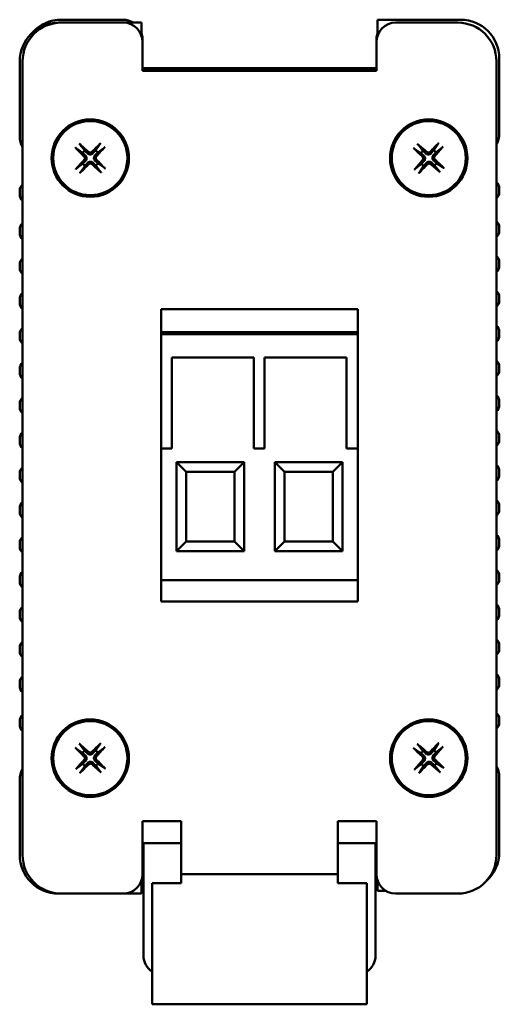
# Model space of a CAD drawing. Header units: millimetres. Extents: x 171 to 406, y 138 to 319.
# Tile 2 of 3: x 275 to 299, y 268 to 319. Entities that reach past the tile are written whole.
import ezdxf

# ---------------------------------------------------------------- set-up
doc = ezdxf.new("R2010")
doc.units = ezdxf.units.MM
doc.layers.add('Viditelná (ISO)', color=7, linetype='Continuous', lineweight=50)

msp = doc.modelspace()

# ---------------------------------------------------------------- linework, layer by layer
at = {"layer": 'Viditelná (ISO)'}
for p, q in [((276.695, 318.743), (276.545, 318.743)), ((276.695, 318.893), (279.895, 318.893)), ((276.695, 318.743), (279.895, 318.743)), ((280.845, 318.743), (279.895, 318.743)), ((280.845, 318.056), (280.845, 318.743)), ((297.345, 318.893), (293.045, 318.893)), ((293.045, 318.893), (293.045, 318.056)), ((293.995, 318.743), (297.195, 318.743)), ((280.895, 317.743), (280.895, 317.893)), ((280.895, 316.243), (280.895, 317.743)), ((292.995, 317.893), (292.995, 317.743)), ((292.995, 317.743), (292.995, 316.243)), ((274.545, 316.743), (274.545, 312.843)), ((274.695, 275.743), (274.695, 316.743)), ((292.995, 316.393), (280.895, 316.393)), ((299.195, 316.743), (299.195, 275.743)), ((299.345, 312.993), (299.345, 316.893)), ((292.995, 316.293), (280.895, 316.293)), ((292.995, 316.243), (280.895, 316.243)), ((277.91, 312.128), (277.679, 312.436)), ((278.684, 312.455), (278.465, 312.138)), ((295.398, 312.119), (295.158, 312.421)), ((296.163, 312.469), (295.953, 312.146)), ((277.483, 312.233), (277.8, 312.014)), ((278.579, 312.028), (278.888, 312.259)), ((294.969, 312.212), (295.292, 312.002)), ((296.07, 312.039), (296.372, 312.279)), ((277.81, 311.458), (277.501, 311.227)), ((277.705, 311.031), (277.924, 311.348)), ((278.48, 311.359), (278.711, 311.05)), ((278.906, 311.253), (278.589, 311.473)), ((295.319, 311.447), (295.017, 311.207)), ((295.226, 311.017), (295.436, 311.341)), ((295.991, 311.367), (296.231, 311.066)), ((296.421, 311.275), (296.097, 311.485)), ((274.545, 310.061), (274.545, 309.861)), ((299.345, 309.975), (299.345, 310.175)), ((274.545, 308.061), (274.545, 307.861)), ((299.345, 307.975), (299.345, 308.175)), ((274.545, 306.261), (274.545, 306.061)), ((299.345, 306.175), (299.345, 306.375)), ((274.545, 304.461), (274.545, 304.261)), ((299.345, 304.375), (299.345, 304.575)), ((281.865, 303.943), (281.865, 302.743)), ((292.025, 303.943), (281.865, 303.943)), ((292.025, 302.743), (292.025, 303.943)), ((274.545, 302.661), (274.545, 302.461)), ((281.865, 302.743), (292.025, 302.743)), ((281.865, 302.643), (281.865, 302.743)), ((292.025, 302.743), (292.025, 302.643)), ((299.345, 302.575), (299.345, 302.775)), ((292.025, 302.643), (281.865, 302.643)), ((281.865, 296.743), (281.865, 302.643)), ((292.025, 302.643), (292.025, 296.743)), ((282.409, 301.443), (282.409, 296.743)), ((286.659, 301.443), (282.409, 301.443)), ((286.659, 296.743), (286.659, 301.443)), ((287.201, 301.443), (287.201, 296.743)), ((291.451, 301.443), (287.201, 301.443)), ((291.451, 296.743), (291.451, 301.443)), ((274.545, 300.861), (274.545, 300.661)), ((299.345, 300.775), (299.345, 300.975)), ((299.345, 298.975), (299.345, 299.175)), ((274.545, 299.061), (274.545, 298.861)), ((274.545, 297.261), (274.545, 297.061)), ((299.345, 297.175), (299.345, 297.375)), ((282.409, 296.743), (281.865, 296.743)), ((281.865, 296.743), (281.865, 289.943)), ((287.201, 296.743), (286.659, 296.743)), ((292.025, 296.743), (291.451, 296.743)), ((292.025, 296.743), (292.025, 289.943)), ((286.155, 296.043), (282.655, 296.043)), ((282.655, 296.043), (282.655, 291.443)), ((283.155, 295.543), (282.655, 296.043)), ((286.155, 296.043), (285.655, 295.543)), ((286.155, 291.443), (286.155, 296.043)), ((291.235, 296.043), (287.735, 296.043)), ((287.735, 296.043), (287.735, 291.443)), ((288.235, 295.543), (287.735, 296.043)), ((291.235, 296.043), (290.735, 295.543)), ((291.235, 291.443), (291.235, 296.043)), ((283.155, 291.943), (283.155, 295.543)), ((283.155, 295.543), (285.655, 295.543)), ((285.655, 295.543), (285.655, 291.943)), ((288.235, 291.943), (288.235, 295.543)), ((288.235, 295.543), (290.735, 295.543)), ((290.735, 295.543), (290.735, 291.943)), ((299.345, 295.375), (299.345, 295.575)), ((274.545, 295.461), (274.545, 295.261)), ((274.545, 293.661), (274.545, 293.461)), ((299.345, 293.575), (299.345, 293.775)), ((299.345, 291.775), (299.345, 291.975)), ((274.545, 291.861), (274.545, 291.661)), ((282.655, 291.443), (283.155, 291.943)), ((285.655, 291.943), (283.155, 291.943)), ((285.655, 291.943), (286.155, 291.443)), ((287.735, 291.443), (288.235, 291.943)), ((290.735, 291.943), (288.235, 291.943)), ((290.735, 291.943), (291.235, 291.443)), ((282.655, 291.443), (286.155, 291.443)), ((287.735, 291.443), (291.235, 291.443)), ((274.545, 290.061), (274.545, 289.861)), ((292.025, 289.943), (281.865, 289.943)), ((281.865, 289.943), (281.865, 288.843)), ((292.025, 288.843), (292.025, 289.943)), ((299.345, 289.975), (299.345, 290.175)), ((281.865, 288.843), (292.025, 288.843)), ((274.545, 288.261), (274.545, 288.061)), ((299.345, 288.175), (299.345, 288.375)), ((274.545, 286.461), (274.545, 286.261)), ((299.345, 286.375), (299.345, 286.575)), ((274.545, 284.661), (274.545, 284.461)), ((299.345, 284.575), (299.345, 284.775)), ((274.545, 282.661), (274.545, 282.461)), ((299.345, 282.575), (299.345, 282.775)), ((277.91, 281.128), (277.679, 281.436)), ((278.684, 281.455), (278.465, 281.138)), ((295.398, 281.119), (295.158, 281.421)), ((296.163, 281.469), (295.953, 281.146)), ((277.483, 281.233), (277.8, 281.014)), ((278.579, 281.028), (278.888, 281.259)), ((294.969, 281.212), (295.292, 281.002)), ((296.07, 281.039), (296.372, 281.279)), ((277.81, 280.458), (277.501, 280.227)), ((277.705, 280.031), (277.924, 280.348)), ((278.48, 280.359), (278.711, 280.05)), ((278.906, 280.253), (278.589, 280.473)), ((295.319, 280.447), (295.017, 280.207)), ((295.226, 280.017), (295.436, 280.341)), ((295.991, 280.367), (296.231, 280.066)), ((296.421, 280.275), (296.097, 280.485)), ((299.345, 275.893), (299.345, 279.793)), ((274.545, 279.643), (274.545, 275.743)), ((280.895, 277.493), (282.895, 277.493)), ((280.895, 274.743), (280.895, 277.493)), ((282.895, 277.493), (282.895, 276.743)), ((290.995, 276.743), (290.995, 277.493)), ((290.995, 277.493), (292.995, 277.493)), ((292.995, 277.493), (292.995, 274.743)), ((282.895, 274.743), (282.895, 276.743)), ((290.995, 276.743), (290.995, 274.743)), ((280.895, 276.343), (282.895, 276.343)), ((280.945, 276.343), (280.945, 275.467)), ((290.995, 276.343), (292.995, 276.343)), ((292.945, 275.467), (292.945, 276.343)), ((280.945, 275.467), (280.945, 270.543)), ((292.945, 270.543), (292.945, 275.467)), ((282.895, 274.743), (282.895, 274.293)), ((290.995, 274.743), (282.895, 274.743)), ((290.995, 274.293), (290.995, 274.743)), ((280.845, 273.743), (280.845, 274.431)), ((282.895, 274.293), (281.395, 274.293)), ((281.395, 274.243), (281.395, 274.293)), ((281.395, 270.027), (281.395, 274.243)), ((292.495, 274.293), (290.995, 274.293)), ((292.495, 274.243), (292.495, 274.293)), ((292.495, 270.027), (292.495, 274.243)), ((293.045, 274.431), (293.045, 273.893)), ((276.545, 273.743), (276.695, 273.743)), ((279.895, 273.743), (276.695, 273.743)), ((279.895, 273.743), (280.845, 273.743)), ((293.045, 273.893), (293.468, 273.893)), ((297.195, 273.743), (293.995, 273.743)), ((281.395, 270.027), (281.395, 268.027)), ((292.495, 268.027), (292.495, 270.027)), ((281.395, 268.027), (292.495, 268.027))]:
    msp.add_line(p, q, dxfattribs=at)
for centre, radius in [((278.195, 311.743), 2), ((278.195, 311.743), 1.916), ((295.695, 311.743), 2), ((295.695, 311.743), 1.916), ((278.195, 280.743), 2), ((278.195, 280.743), 1.916), ((295.695, 280.743), 2), ((295.695, 280.743), 1.916)]:
    msp.add_circle(centre, radius, dxfattribs=at)
for centre, radius, start, end in [((276.545, 316.743), 2, 90, 180), ((276.695, 316.743), 2, 90, 180), ((276.695, 316.893), 2, 90, 138.04), ((279.895, 317.893), 1, 58.2117, 90), ((279.895, 317.743), 1, 0, 90), ((293.995, 317.743), 1, 90, 180), ((297.195, 316.743), 2, 0, 90), ((297.345, 316.893), 2, 0, 90), ((279.895, 317.893), 1, 0, 18.1949), ((293.995, 317.893), 1, 161.8051, 180), ((275.545, 312.843), 1, 180, 211.7883), ((298.345, 312.993), 1, 328.2117, 0), ((278.195, 311.743), 0.479, 126.547, 145.5826), ((278.195, 311.743), 0.479, 36.547, 55.5826), ((295.695, 311.743), 0.479, 128.238, 147.2737), ((295.695, 311.743), 0.479, 38.238, 57.2737), ((278.195, 311.743), 0.479, 216.547, 235.5826), ((278.195, 311.743), 0.479, 306.547, 325.5826), ((295.695, 311.743), 0.479, 218.238, 237.2737), ((295.695, 311.743), 0.479, 308.238, 327.2737), ((274.945, 310.061), 0.4, 128.6822, 180), ((298.945, 310.175), 0.4, 0, 51.3178), ((274.945, 309.861), 0.4, 180, 231.3178), ((298.945, 309.975), 0.4, 308.6822, 0), ((274.945, 308.061), 0.4, 128.6822, 180), ((298.945, 308.175), 0.4, 0, 51.3178), ((274.945, 307.861), 0.4, 180, 231.3178), ((298.945, 307.975), 0.4, 308.6822, 0), ((274.945, 306.261), 0.4, 128.6822, 180), ((298.945, 306.375), 0.4, 0, 51.3178), ((274.945, 306.061), 0.4, 180, 231.3178), ((298.945, 306.175), 0.4, 308.6822, 0), ((274.945, 304.461), 0.4, 128.6822, 180), ((298.945, 304.575), 0.4, 0, 51.3178), ((274.945, 304.261), 0.4, 180, 231.3178), ((298.945, 304.375), 0.4, 308.6822, 0), ((274.945, 302.661), 0.4, 128.6822, 180), ((298.945, 302.775), 0.4, 0, 51.3178), ((274.945, 302.461), 0.4, 180, 231.3178), ((298.945, 302.575), 0.4, 308.6822, 0), ((274.945, 300.861), 0.4, 128.6822, 180), ((298.945, 300.975), 0.4, 0, 51.3178), ((274.945, 300.661), 0.4, 180, 231.3178), ((298.945, 300.775), 0.4, 308.6822, 0), ((274.945, 299.061), 0.4, 128.6822, 180), ((298.945, 299.175), 0.4, 0, 51.3178), ((274.945, 298.861), 0.4, 180, 231.3178), ((298.945, 298.975), 0.4, 308.6822, 0), ((274.945, 297.261), 0.4, 128.6822, 180), ((298.945, 297.375), 0.4, 0, 51.3178), ((274.945, 297.061), 0.4, 180, 231.3178), ((298.945, 297.175), 0.4, 308.6822, 0), ((274.945, 295.461), 0.4, 128.6822, 180), ((298.945, 295.575), 0.4, 0, 51.3178), ((274.945, 295.261), 0.4, 180, 231.3178), ((298.945, 295.375), 0.4, 308.6822, 0), ((298.945, 293.775), 0.4, 0, 51.3178), ((274.945, 293.661), 0.4, 128.6822, 180), ((298.945, 293.575), 0.4, 308.6822, 0), ((274.945, 293.461), 0.4, 180, 231.3178), ((274.945, 291.861), 0.4, 128.6822, 180), ((298.945, 291.975), 0.4, 0, 51.3178), ((274.945, 291.661), 0.4, 180, 231.3178), ((298.945, 291.775), 0.4, 308.6822, 0), ((298.945, 290.175), 0.4, 0, 51.3178), ((274.945, 290.061), 0.4, 128.6822, 180), ((298.945, 289.975), 0.4, 308.6822, 0), ((274.945, 289.861), 0.4, 180, 231.3178), ((274.945, 288.261), 0.4, 128.6822, 180), ((298.945, 288.375), 0.4, 0, 51.3178), ((274.945, 288.061), 0.4, 180, 231.3178), ((298.945, 288.175), 0.4, 308.6822, 0), ((298.945, 286.575), 0.4, 0, 51.3178), ((274.945, 286.461), 0.4, 128.6822, 180), ((274.945, 286.261), 0.4, 180, 231.3178), ((298.945, 286.375), 0.4, 308.6822, 0), ((274.945, 284.661), 0.4, 128.6822, 180), ((298.945, 284.775), 0.4, 0, 51.3178), ((274.945, 284.461), 0.4, 180, 231.3178), ((298.945, 284.575), 0.4, 308.6822, 0), ((274.945, 282.661), 0.4, 128.6822, 180), ((298.945, 282.775), 0.4, 0, 51.3178), ((274.945, 282.461), 0.4, 180, 231.3178), ((298.945, 282.575), 0.4, 308.6822, 0), ((278.195, 280.743), 0.479, 126.547, 145.5826), ((278.195, 280.743), 0.479, 36.547, 55.5826), ((295.695, 280.743), 0.479, 128.238, 147.2737), ((295.695, 280.743), 0.479, 38.238, 57.2737), ((278.195, 280.743), 0.479, 216.547, 235.5826), ((278.195, 280.743), 0.479, 306.547, 325.5826), ((295.695, 280.743), 0.479, 218.238, 237.2737), ((295.695, 280.743), 0.479, 308.238, 327.2737), ((298.345, 279.793), 1, 0, 31.7883), ((275.545, 279.643), 1, 148.2117, 180), ((276.545, 275.743), 2, 180, 270), ((276.695, 275.743), 2, 180, 270), ((297.195, 275.743), 2, 270, 0), ((297.345, 275.893), 2, 311.96, 0), ((279.895, 274.743), 1, 270, 0), ((293.995, 274.743), 1, 180, 270), ((281.945, 270.543), 1, 180, 236.633), ((291.945, 270.543), 1, 303.367, 0)]:
    msp.add_arc(centre, radius, start, end, dxfattribs=at)
for centre, major_axis, start_param, end_param in [((278.119, 311.663), (-2.336, 2.185), 4.802081, 5.005714), ((278.273, 311.666), (-2.253, -2.27), 4.419064, 4.622697), ((295.622, 311.661), (-2.399, 2.115), 4.802081, 5.005714), ((295.775, 311.668), (-2.185, -2.336), 4.419064, 4.622697), ((295.612, 311.816), (2.115, 2.399), 4.802081, 5.005714), ((278.272, 311.822), (2.27, -2.253), 4.419064, 4.622697), ((278.114, 311.819), (2.185, 2.336), 4.802081, 5.005714), ((295.77, 311.824), (2.336, -2.185), 4.419064, 4.622697), ((278.275, 311.668), (-2.185, -2.336), 4.802081, 5.005714), ((278.116, 311.821), (2.253, 2.27), 4.419064, 4.622697), ((278.27, 311.824), (2.336, -2.185), 4.802081, 5.005714), ((278.117, 311.665), (-2.27, 2.253), 4.419064, 4.622697), ((295.777, 311.67), (-2.115, -2.399), 4.802081, 5.005714), ((295.614, 311.819), (2.185, 2.336), 4.419064, 4.622697), ((295.768, 311.826), (2.399, -2.115), 4.802081, 5.005714), ((295.619, 311.663), (-2.336, 2.185), 4.419064, 4.622697), ((278.119, 280.663), (-2.336, 2.185), 4.802081, 5.005714), ((278.273, 280.666), (-2.253, -2.27), 4.419064, 4.622697), ((278.114, 280.819), (2.185, 2.336), 4.802081, 5.005714), ((295.622, 280.661), (-2.399, 2.115), 4.802081, 5.005714), ((295.775, 280.668), (-2.185, -2.336), 4.419064, 4.622697), ((295.612, 280.816), (2.115, 2.399), 4.802081, 5.005714), ((278.272, 280.822), (2.27, -2.253), 4.419064, 4.622697), ((295.77, 280.824), (2.336, -2.185), 4.419064, 4.622697), ((278.275, 280.668), (-2.185, -2.336), 4.802081, 5.005714), ((278.116, 280.821), (2.253, 2.27), 4.419064, 4.622697), ((278.27, 280.824), (2.336, -2.185), 4.802081, 5.005714), ((278.117, 280.665), (-2.27, 2.253), 4.419064, 4.622697), ((295.777, 280.67), (-2.115, -2.399), 4.802081, 5.005714), ((295.614, 280.819), (2.185, 2.336), 4.419064, 4.622697), ((295.768, 280.826), (2.399, -2.115), 4.802081, 5.005714), ((295.619, 280.663), (-2.336, 2.185), 4.419064, 4.622697)]:
    msp.add_ellipse(centre, major_axis=major_axis, ratio=0.087156, start_param=start_param, end_param=end_param, dxfattribs=at)
for points, knots in [([(277.626, 312.489), (277.631, 312.485), (277.636, 312.481), (277.646, 312.471), (277.652, 312.465), (277.662, 312.455), (277.668, 312.449), (277.674, 312.442), (277.677, 312.439), (277.679, 312.436)], [0.007550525, 0.007550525, 0.007550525, 0.007550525, 0.009304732, 0.009304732, 0.011641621, 0.011641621, 0.013947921, 0.013947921, 0.01581109, 0.01581109, 0.01581109, 0.01581109]), ([(278.684, 312.455), (278.686, 312.458), (278.689, 312.461), (278.695, 312.469), (278.7, 312.474), (278.71, 312.485), (278.716, 312.491), (278.726, 312.501), (278.73, 312.506), (278.735, 312.51)], [0.021243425, 0.021243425, 0.021243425, 0.021243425, 0.023106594, 0.023106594, 0.025412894, 0.025412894, 0.027749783, 0.027749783, 0.02950399, 0.02950399, 0.02950399, 0.02950399]), ([(295.104, 312.472), (295.109, 312.468), (295.114, 312.464), (295.124, 312.455), (295.131, 312.449), (295.141, 312.439), (295.147, 312.434), (295.154, 312.426), (295.156, 312.423), (295.158, 312.421)], [0.007550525, 0.007550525, 0.007550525, 0.007550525, 0.009304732, 0.009304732, 0.011641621, 0.011641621, 0.013947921, 0.013947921, 0.01581109, 0.01581109, 0.01581109, 0.01581109]), ([(296.163, 312.469), (296.165, 312.472), (296.167, 312.475), (296.173, 312.483), (296.178, 312.489), (296.188, 312.5), (296.194, 312.506), (296.203, 312.516), (296.208, 312.521), (296.212, 312.525)], [0.021243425, 0.021243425, 0.021243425, 0.021243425, 0.023106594, 0.023106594, 0.025412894, 0.025412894, 0.027749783, 0.027749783, 0.02950399, 0.02950399, 0.02950399, 0.02950399]), ([(296.423, 312.333), (296.42, 312.329), (296.415, 312.324), (296.406, 312.314), (296.4, 312.307), (296.39, 312.296), (296.385, 312.291), (296.378, 312.284), (296.375, 312.281), (296.372, 312.279)], [0.007550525, 0.007550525, 0.007550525, 0.007550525, 0.009304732, 0.009304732, 0.011641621, 0.011641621, 0.013947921, 0.013947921, 0.01581109, 0.01581109, 0.01581109, 0.01581109]), ([(277.483, 312.233), (277.48, 312.235), (277.477, 312.237), (277.469, 312.244), (277.464, 312.249), (277.453, 312.258), (277.446, 312.265), (277.437, 312.274), (277.432, 312.279), (277.428, 312.284)], [0.021243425, 0.021243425, 0.021243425, 0.021243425, 0.023106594, 0.023106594, 0.025412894, 0.025412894, 0.027749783, 0.027749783, 0.02950399, 0.02950399, 0.02950399, 0.02950399]), ([(277.873, 311.826), (277.885, 311.815), (277.894, 311.801), (277.907, 311.769), (277.911, 311.752), (277.911, 311.72), (277.908, 311.703), (277.895, 311.673), (277.887, 311.659), (277.877, 311.648)], [0, 0, 0, 0, 0.00480683, 0.00480683, 0.00961365, 0.00961365, 0.01442241, 0.01442241, 0.01885448, 0.01885448, 0.01885448, 0.01885448]), ([(277.937, 311.89), (277.954, 311.874), (277.969, 311.855), (277.987, 311.823), (277.994, 311.807), (278.003, 311.774), (278.006, 311.756), (278.006, 311.723), (278.004, 311.706), (277.996, 311.672), (277.99, 311.656), (277.973, 311.623), (277.959, 311.603), (277.942, 311.587)], [0.09647895, 0.09647895, 0.09647895, 0.09647895, 0.10371586, 0.10371586, 0.10868332, 0.10868332, 0.11365077, 0.11365077, 0.11861823, 0.11861823, 0.12358569, 0.12358569, 0.1308226, 0.1308226, 0.1308226, 0.1308226]), ([(278.341, 312.001), (278.326, 311.984), (278.307, 311.969), (278.274, 311.951), (278.258, 311.944), (278.225, 311.935), (278.208, 311.932), (278.175, 311.932), (278.157, 311.934), (278.123, 311.942), (278.107, 311.948), (278.074, 311.965), (278.055, 311.979), (278.038, 311.996)], [0.09647895, 0.09647895, 0.09647895, 0.09647895, 0.10371586, 0.10371586, 0.10868332, 0.10868332, 0.11365077, 0.11365077, 0.11861823, 0.11861823, 0.12358569, 0.12358569, 0.1308226, 0.1308226, 0.1308226, 0.1308226]), ([(278.278, 312.064), (278.266, 312.053), (278.252, 312.043), (278.221, 312.03), (278.203, 312.027), (278.171, 312.027), (278.154, 312.03), (278.124, 312.042), (278.111, 312.051), (278.1, 312.061)], [0, 0, 0, 0, 0.00480683, 0.00480683, 0.00961365, 0.00961365, 0.01442241, 0.01442241, 0.01885448, 0.01885448, 0.01885448, 0.01885448]), ([(278.453, 311.597), (278.435, 311.612), (278.42, 311.631), (278.402, 311.664), (278.395, 311.679), (278.386, 311.713), (278.384, 311.73), (278.383, 311.763), (278.385, 311.781), (278.393, 311.815), (278.399, 311.83), (278.416, 311.864), (278.43, 311.883), (278.447, 311.899)], [0.09647895, 0.09647895, 0.09647895, 0.09647895, 0.10371586, 0.10371586, 0.10868332, 0.10868332, 0.11365077, 0.11365077, 0.11861823, 0.11861823, 0.12358569, 0.12358569, 0.1308226, 0.1308226, 0.1308226, 0.1308226]), ([(278.516, 311.66), (278.505, 311.672), (278.495, 311.686), (278.482, 311.717), (278.478, 311.734), (278.478, 311.766), (278.481, 311.784), (278.494, 311.814), (278.502, 311.827), (278.512, 311.838)], [0, 0, 0, 0, 0.00480683, 0.00480683, 0.00961365, 0.00961365, 0.01442241, 0.01442241, 0.01885448, 0.01885448, 0.01885448, 0.01885448]), ([(278.941, 312.312), (278.937, 312.307), (278.932, 312.302), (278.923, 312.292), (278.916, 312.286), (278.906, 312.276), (278.901, 312.27), (278.893, 312.264), (278.89, 312.261), (278.888, 312.259)], [0.007550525, 0.007550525, 0.007550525, 0.007550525, 0.009304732, 0.009304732, 0.011641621, 0.011641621, 0.013947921, 0.013947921, 0.01581109, 0.01581109, 0.01581109, 0.01581109]), ([(294.969, 312.212), (294.966, 312.214), (294.963, 312.216), (294.955, 312.222), (294.949, 312.227), (294.938, 312.236), (294.931, 312.243), (294.921, 312.252), (294.917, 312.256), (294.912, 312.261)], [0.021243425, 0.021243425, 0.021243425, 0.021243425, 0.023106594, 0.023106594, 0.025412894, 0.025412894, 0.027749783, 0.027749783, 0.02950399, 0.02950399, 0.02950399, 0.02950399]), ([(295.371, 311.817), (295.383, 311.806), (295.393, 311.792), (295.407, 311.761), (295.411, 311.744), (295.412, 311.712), (295.409, 311.695), (295.398, 311.664), (295.389, 311.65), (295.38, 311.639)], [0, 0, 0, 0, 0.00480683, 0.00480683, 0.00961365, 0.00961365, 0.01442241, 0.01442241, 0.01885448, 0.01885448, 0.01885448, 0.01885448]), ([(295.432, 311.882), (295.45, 311.867), (295.465, 311.849), (295.485, 311.817), (295.492, 311.801), (295.502, 311.768), (295.505, 311.751), (295.507, 311.718), (295.505, 311.7), (295.498, 311.666), (295.493, 311.65), (295.477, 311.616), (295.463, 311.596), (295.447, 311.58)], [0.09647895, 0.09647895, 0.09647895, 0.09647895, 0.10371586, 0.10371586, 0.10868332, 0.10868332, 0.11365077, 0.11365077, 0.11861823, 0.11861823, 0.12358569, 0.12358569, 0.1308226, 0.1308226, 0.1308226, 0.1308226]), ([(295.834, 312.005), (295.819, 311.988), (295.8, 311.972), (295.768, 311.953), (295.752, 311.946), (295.72, 311.936), (295.702, 311.933), (295.669, 311.931), (295.651, 311.932), (295.617, 311.939), (295.601, 311.945), (295.568, 311.961), (295.548, 311.975), (295.531, 311.991)], [0.09647895, 0.09647895, 0.09647895, 0.09647895, 0.10371586, 0.10371586, 0.10868332, 0.10868332, 0.11365077, 0.11365077, 0.11861823, 0.11861823, 0.12358569, 0.12358569, 0.1308226, 0.1308226, 0.1308226, 0.1308226]), ([(295.768, 312.067), (295.757, 312.055), (295.743, 312.045), (295.712, 312.031), (295.695, 312.027), (295.663, 312.026), (295.646, 312.029), (295.615, 312.04), (295.602, 312.048), (295.59, 312.058)], [0, 0, 0, 0, 0.00480683, 0.00480683, 0.00961365, 0.00961365, 0.01442241, 0.01442241, 0.01885448, 0.01885448, 0.01885448, 0.01885448]), ([(295.957, 311.604), (295.939, 311.619), (295.924, 311.638), (295.904, 311.67), (295.897, 311.685), (295.887, 311.718), (295.884, 311.736), (295.882, 311.769), (295.884, 311.787), (295.891, 311.82), (295.896, 311.836), (295.913, 311.87), (295.926, 311.89), (295.942, 311.907)], [0.09647895, 0.09647895, 0.09647895, 0.09647895, 0.10371586, 0.10371586, 0.10868332, 0.10868332, 0.11365077, 0.11365077, 0.11861823, 0.11861823, 0.12358569, 0.12358569, 0.1308226, 0.1308226, 0.1308226, 0.1308226]), ([(296.018, 311.67), (296.006, 311.681), (295.996, 311.695), (295.982, 311.726), (295.979, 311.743), (295.978, 311.775), (295.98, 311.792), (295.992, 311.823), (296, 311.836), (296.01, 311.848)], [0, 0, 0, 0, 0.00480683, 0.00480683, 0.00961365, 0.00961365, 0.01442241, 0.01442241, 0.01885448, 0.01885448, 0.01885448, 0.01885448]), ([(278.048, 311.485), (278.063, 311.502), (278.082, 311.517), (278.115, 311.536), (278.131, 311.542), (278.164, 311.552), (278.182, 311.554), (278.215, 311.555), (278.232, 311.553), (278.266, 311.545), (278.282, 311.539), (278.315, 311.522), (278.335, 311.507), (278.351, 311.491)], [0.09647895, 0.09647895, 0.09647895, 0.09647895, 0.10371586, 0.10371586, 0.10868332, 0.10868332, 0.11365077, 0.11365077, 0.11861823, 0.11861823, 0.12358569, 0.12358569, 0.1308226, 0.1308226, 0.1308226, 0.1308226]), ([(278.112, 311.422), (278.123, 311.433), (278.137, 311.443), (278.169, 311.456), (278.186, 311.459), (278.218, 311.46), (278.235, 311.456), (278.265, 311.444), (278.279, 311.435), (278.289, 311.425)], [0, 0, 0, 0, 0.00480683, 0.00480683, 0.00961365, 0.00961365, 0.01442241, 0.01442241, 0.01885448, 0.01885448, 0.01885448, 0.01885448]), ([(295.556, 311.481), (295.571, 311.499), (295.589, 311.514), (295.621, 311.533), (295.637, 311.541), (295.67, 311.551), (295.687, 311.554), (295.72, 311.555), (295.738, 311.554), (295.772, 311.547), (295.788, 311.541), (295.822, 311.525), (295.841, 311.512), (295.858, 311.496)], [0.09647895, 0.09647895, 0.09647895, 0.09647895, 0.10371586, 0.10371586, 0.10868332, 0.10868332, 0.11365077, 0.11365077, 0.11861823, 0.11861823, 0.12358569, 0.12358569, 0.1308226, 0.1308226, 0.1308226, 0.1308226]), ([(295.621, 311.42), (295.632, 311.431), (295.646, 311.442), (295.677, 311.455), (295.694, 311.459), (295.726, 311.46), (295.743, 311.458), (295.774, 311.446), (295.788, 311.438), (295.799, 311.428)], [0, 0, 0, 0, 0.00480683, 0.00480683, 0.00961365, 0.00961365, 0.01442241, 0.01442241, 0.01885448, 0.01885448, 0.01885448, 0.01885448]), ([(277.449, 311.175), (277.453, 311.179), (277.457, 311.184), (277.466, 311.194), (277.473, 311.201), (277.483, 311.211), (277.488, 311.216), (277.496, 311.223), (277.499, 311.225), (277.501, 311.227)], [0.007550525, 0.007550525, 0.007550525, 0.007550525, 0.009304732, 0.009304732, 0.011641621, 0.011641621, 0.013947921, 0.013947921, 0.01581109, 0.01581109, 0.01581109, 0.01581109]), ([(277.705, 311.031), (277.703, 311.029), (277.7, 311.026), (277.694, 311.018), (277.689, 311.012), (277.679, 311.002), (277.673, 310.995), (277.663, 310.985), (277.659, 310.981), (277.654, 310.977)], [0.021243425, 0.021243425, 0.021243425, 0.021243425, 0.023106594, 0.023106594, 0.025412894, 0.025412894, 0.027749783, 0.027749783, 0.02950399, 0.02950399, 0.02950399, 0.02950399]), ([(278.763, 310.997), (278.758, 311.001), (278.754, 311.006), (278.744, 311.015), (278.737, 311.021), (278.727, 311.032), (278.722, 311.037), (278.715, 311.044), (278.712, 311.048), (278.711, 311.05)], [0.007550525, 0.007550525, 0.007550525, 0.007550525, 0.009304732, 0.009304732, 0.011641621, 0.011641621, 0.013947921, 0.013947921, 0.01581109, 0.01581109, 0.01581109, 0.01581109]), ([(278.906, 311.253), (278.909, 311.252), (278.912, 311.249), (278.92, 311.243), (278.926, 311.238), (278.936, 311.228), (278.943, 311.222), (278.952, 311.212), (278.957, 311.207), (278.961, 311.203)], [0.021243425, 0.021243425, 0.021243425, 0.021243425, 0.023106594, 0.023106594, 0.025412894, 0.025412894, 0.027749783, 0.027749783, 0.02950399, 0.02950399, 0.02950399, 0.02950399]), ([(294.966, 311.153), (294.97, 311.158), (294.974, 311.163), (294.983, 311.173), (294.989, 311.18), (294.999, 311.19), (295.004, 311.196), (295.011, 311.202), (295.015, 311.205), (295.017, 311.207)], [0.007550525, 0.007550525, 0.007550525, 0.007550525, 0.009304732, 0.009304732, 0.011641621, 0.011641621, 0.013947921, 0.013947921, 0.01581109, 0.01581109, 0.01581109, 0.01581109]), ([(295.226, 311.017), (295.224, 311.015), (295.222, 311.011), (295.216, 311.004), (295.211, 310.998), (295.201, 310.987), (295.195, 310.98), (295.186, 310.97), (295.181, 310.965), (295.177, 310.961)], [0.021243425, 0.021243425, 0.021243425, 0.021243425, 0.023106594, 0.023106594, 0.025412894, 0.025412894, 0.027749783, 0.027749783, 0.02950399, 0.02950399, 0.02950399, 0.02950399]), ([(296.285, 311.014), (296.28, 311.018), (296.275, 311.023), (296.265, 311.032), (296.258, 311.038), (296.248, 311.048), (296.242, 311.053), (296.235, 311.06), (296.233, 311.063), (296.231, 311.066)], [0.007550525, 0.007550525, 0.007550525, 0.007550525, 0.009304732, 0.009304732, 0.011641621, 0.011641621, 0.013947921, 0.013947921, 0.01581109, 0.01581109, 0.01581109, 0.01581109]), ([(296.421, 311.275), (296.423, 311.273), (296.427, 311.271), (296.434, 311.264), (296.44, 311.26), (296.451, 311.25), (296.458, 311.244), (296.468, 311.235), (296.473, 311.23), (296.477, 311.226)], [0.021243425, 0.021243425, 0.021243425, 0.021243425, 0.023106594, 0.023106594, 0.025412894, 0.025412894, 0.027749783, 0.027749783, 0.02950399, 0.02950399, 0.02950399, 0.02950399]), ([(277.626, 281.489), (277.631, 281.485), (277.636, 281.481), (277.646, 281.471), (277.652, 281.465), (277.662, 281.455), (277.668, 281.449), (277.674, 281.442), (277.677, 281.439), (277.679, 281.436)], [0.007550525, 0.007550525, 0.007550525, 0.007550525, 0.009304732, 0.009304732, 0.011641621, 0.011641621, 0.013947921, 0.013947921, 0.01581109, 0.01581109, 0.01581109, 0.01581109]), ([(278.684, 281.455), (278.686, 281.458), (278.689, 281.461), (278.695, 281.469), (278.7, 281.474), (278.71, 281.485), (278.716, 281.491), (278.726, 281.501), (278.73, 281.506), (278.735, 281.51)], [0.021243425, 0.021243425, 0.021243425, 0.021243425, 0.023106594, 0.023106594, 0.025412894, 0.025412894, 0.027749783, 0.027749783, 0.02950399, 0.02950399, 0.02950399, 0.02950399]), ([(278.941, 281.312), (278.937, 281.307), (278.932, 281.302), (278.923, 281.292), (278.916, 281.286), (278.906, 281.276), (278.901, 281.27), (278.893, 281.264), (278.89, 281.261), (278.888, 281.259)], [0.007550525, 0.007550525, 0.007550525, 0.007550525, 0.009304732, 0.009304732, 0.011641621, 0.011641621, 0.013947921, 0.013947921, 0.01581109, 0.01581109, 0.01581109, 0.01581109]), ([(295.104, 281.472), (295.109, 281.468), (295.114, 281.464), (295.124, 281.455), (295.131, 281.449), (295.141, 281.439), (295.147, 281.434), (295.154, 281.426), (295.156, 281.423), (295.158, 281.421)], [0.007550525, 0.007550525, 0.007550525, 0.007550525, 0.009304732, 0.009304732, 0.011641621, 0.011641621, 0.013947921, 0.013947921, 0.01581109, 0.01581109, 0.01581109, 0.01581109]), ([(296.163, 281.469), (296.165, 281.472), (296.167, 281.475), (296.173, 281.483), (296.178, 281.489), (296.188, 281.5), (296.194, 281.506), (296.203, 281.516), (296.208, 281.521), (296.212, 281.525)], [0.021243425, 0.021243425, 0.021243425, 0.021243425, 0.023106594, 0.023106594, 0.025412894, 0.025412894, 0.027749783, 0.027749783, 0.02950399, 0.02950399, 0.02950399, 0.02950399]), ([(296.423, 281.333), (296.42, 281.329), (296.415, 281.324), (296.406, 281.314), (296.4, 281.307), (296.39, 281.296), (296.385, 281.291), (296.378, 281.284), (296.375, 281.281), (296.372, 281.279)], [0.007550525, 0.007550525, 0.007550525, 0.007550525, 0.009304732, 0.009304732, 0.011641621, 0.011641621, 0.013947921, 0.013947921, 0.01581109, 0.01581109, 0.01581109, 0.01581109]), ([(277.483, 281.233), (277.48, 281.235), (277.477, 281.237), (277.469, 281.244), (277.464, 281.249), (277.453, 281.258), (277.446, 281.265), (277.437, 281.274), (277.432, 281.279), (277.428, 281.284)], [0.021243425, 0.021243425, 0.021243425, 0.021243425, 0.023106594, 0.023106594, 0.025412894, 0.025412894, 0.027749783, 0.027749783, 0.02950399, 0.02950399, 0.02950399, 0.02950399]), ([(277.873, 280.826), (277.885, 280.815), (277.894, 280.801), (277.907, 280.769), (277.911, 280.752), (277.911, 280.72), (277.908, 280.703), (277.895, 280.673), (277.887, 280.659), (277.877, 280.648)], [0, 0, 0, 0, 0.00480683, 0.00480683, 0.00961365, 0.00961365, 0.01442241, 0.01442241, 0.01885448, 0.01885448, 0.01885448, 0.01885448]), ([(277.937, 280.89), (277.954, 280.874), (277.969, 280.855), (277.987, 280.823), (277.994, 280.807), (278.003, 280.774), (278.006, 280.756), (278.006, 280.723), (278.004, 280.706), (277.996, 280.672), (277.99, 280.656), (277.973, 280.623), (277.959, 280.603), (277.942, 280.587)], [0.09647895, 0.09647895, 0.09647895, 0.09647895, 0.10371586, 0.10371586, 0.10868332, 0.10868332, 0.11365077, 0.11365077, 0.11861823, 0.11861823, 0.12358569, 0.12358569, 0.1308226, 0.1308226, 0.1308226, 0.1308226]), ([(278.341, 281.001), (278.326, 280.984), (278.307, 280.969), (278.274, 280.951), (278.258, 280.944), (278.225, 280.935), (278.208, 280.932), (278.175, 280.932), (278.157, 280.934), (278.123, 280.942), (278.107, 280.948), (278.074, 280.965), (278.055, 280.979), (278.038, 280.996)], [0.09647895, 0.09647895, 0.09647895, 0.09647895, 0.10371586, 0.10371586, 0.10868332, 0.10868332, 0.11365077, 0.11365077, 0.11861823, 0.11861823, 0.12358569, 0.12358569, 0.1308226, 0.1308226, 0.1308226, 0.1308226]), ([(278.278, 281.064), (278.266, 281.053), (278.252, 281.043), (278.221, 281.03), (278.203, 281.027), (278.171, 281.027), (278.154, 281.03), (278.124, 281.042), (278.111, 281.051), (278.1, 281.061)], [0, 0, 0, 0, 0.00480683, 0.00480683, 0.00961365, 0.00961365, 0.01442241, 0.01442241, 0.01885448, 0.01885448, 0.01885448, 0.01885448]), ([(278.453, 280.597), (278.435, 280.612), (278.42, 280.631), (278.402, 280.664), (278.395, 280.679), (278.386, 280.713), (278.384, 280.73), (278.383, 280.763), (278.385, 280.781), (278.393, 280.815), (278.399, 280.83), (278.416, 280.864), (278.43, 280.883), (278.447, 280.899)], [0.09647895, 0.09647895, 0.09647895, 0.09647895, 0.10371586, 0.10371586, 0.10868332, 0.10868332, 0.11365077, 0.11365077, 0.11861823, 0.11861823, 0.12358569, 0.12358569, 0.1308226, 0.1308226, 0.1308226, 0.1308226]), ([(278.516, 280.66), (278.505, 280.672), (278.495, 280.686), (278.482, 280.717), (278.478, 280.734), (278.478, 280.766), (278.481, 280.784), (278.494, 280.814), (278.502, 280.827), (278.512, 280.838)], [0, 0, 0, 0, 0.00480683, 0.00480683, 0.00961365, 0.00961365, 0.01442241, 0.01442241, 0.01885448, 0.01885448, 0.01885448, 0.01885448]), ([(294.969, 281.212), (294.966, 281.214), (294.963, 281.216), (294.955, 281.222), (294.949, 281.227), (294.938, 281.236), (294.931, 281.243), (294.921, 281.252), (294.917, 281.256), (294.912, 281.261)], [0.021243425, 0.021243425, 0.021243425, 0.021243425, 0.023106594, 0.023106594, 0.025412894, 0.025412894, 0.027749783, 0.027749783, 0.02950399, 0.02950399, 0.02950399, 0.02950399]), ([(295.371, 280.817), (295.383, 280.806), (295.393, 280.792), (295.407, 280.761), (295.411, 280.744), (295.412, 280.712), (295.409, 280.695), (295.398, 280.664), (295.389, 280.65), (295.38, 280.639)], [0, 0, 0, 0, 0.00480683, 0.00480683, 0.00961365, 0.00961365, 0.01442241, 0.01442241, 0.01885448, 0.01885448, 0.01885448, 0.01885448]), ([(295.432, 280.882), (295.45, 280.867), (295.465, 280.849), (295.485, 280.817), (295.492, 280.801), (295.502, 280.768), (295.505, 280.751), (295.507, 280.718), (295.505, 280.7), (295.498, 280.666), (295.493, 280.65), (295.477, 280.616), (295.463, 280.596), (295.447, 280.58)], [0.09647895, 0.09647895, 0.09647895, 0.09647895, 0.10371586, 0.10371586, 0.10868332, 0.10868332, 0.11365077, 0.11365077, 0.11861823, 0.11861823, 0.12358569, 0.12358569, 0.1308226, 0.1308226, 0.1308226, 0.1308226]), ([(295.834, 281.005), (295.819, 280.988), (295.8, 280.972), (295.768, 280.953), (295.752, 280.946), (295.72, 280.936), (295.702, 280.933), (295.669, 280.931), (295.651, 280.932), (295.617, 280.939), (295.601, 280.945), (295.568, 280.961), (295.548, 280.975), (295.531, 280.991)], [0.09647895, 0.09647895, 0.09647895, 0.09647895, 0.10371586, 0.10371586, 0.10868332, 0.10868332, 0.11365077, 0.11365077, 0.11861823, 0.11861823, 0.12358569, 0.12358569, 0.1308226, 0.1308226, 0.1308226, 0.1308226]), ([(295.768, 281.067), (295.757, 281.055), (295.743, 281.045), (295.712, 281.031), (295.695, 281.027), (295.663, 281.026), (295.646, 281.029), (295.615, 281.04), (295.602, 281.048), (295.59, 281.058)], [0, 0, 0, 0, 0.00480683, 0.00480683, 0.00961365, 0.00961365, 0.01442241, 0.01442241, 0.01885448, 0.01885448, 0.01885448, 0.01885448]), ([(295.957, 280.604), (295.939, 280.619), (295.924, 280.638), (295.904, 280.67), (295.897, 280.685), (295.887, 280.718), (295.884, 280.736), (295.882, 280.769), (295.884, 280.787), (295.891, 280.82), (295.896, 280.836), (295.913, 280.87), (295.926, 280.89), (295.942, 280.907)], [0.09647895, 0.09647895, 0.09647895, 0.09647895, 0.10371586, 0.10371586, 0.10868332, 0.10868332, 0.11365077, 0.11365077, 0.11861823, 0.11861823, 0.12358569, 0.12358569, 0.1308226, 0.1308226, 0.1308226, 0.1308226]), ([(296.018, 280.67), (296.006, 280.681), (295.996, 280.695), (295.982, 280.726), (295.979, 280.743), (295.978, 280.775), (295.98, 280.792), (295.992, 280.823), (296, 280.836), (296.01, 280.848)], [0, 0, 0, 0, 0.00480683, 0.00480683, 0.00961365, 0.00961365, 0.01442241, 0.01442241, 0.01885448, 0.01885448, 0.01885448, 0.01885448]), ([(278.048, 280.485), (278.063, 280.502), (278.082, 280.517), (278.115, 280.536), (278.131, 280.542), (278.164, 280.552), (278.182, 280.554), (278.215, 280.555), (278.232, 280.553), (278.266, 280.545), (278.282, 280.539), (278.315, 280.522), (278.335, 280.507), (278.351, 280.491)], [0.09647895, 0.09647895, 0.09647895, 0.09647895, 0.10371586, 0.10371586, 0.10868332, 0.10868332, 0.11365077, 0.11365077, 0.11861823, 0.11861823, 0.12358569, 0.12358569, 0.1308226, 0.1308226, 0.1308226, 0.1308226]), ([(278.112, 280.422), (278.123, 280.433), (278.137, 280.443), (278.169, 280.456), (278.186, 280.459), (278.218, 280.46), (278.235, 280.456), (278.265, 280.444), (278.279, 280.435), (278.289, 280.425)], [0, 0, 0, 0, 0.00480683, 0.00480683, 0.00961365, 0.00961365, 0.01442241, 0.01442241, 0.01885448, 0.01885448, 0.01885448, 0.01885448]), ([(295.556, 280.481), (295.571, 280.499), (295.589, 280.514), (295.621, 280.533), (295.637, 280.541), (295.67, 280.551), (295.687, 280.554), (295.72, 280.555), (295.738, 280.554), (295.772, 280.547), (295.788, 280.541), (295.822, 280.525), (295.841, 280.512), (295.858, 280.496)], [0.09647895, 0.09647895, 0.09647895, 0.09647895, 0.10371586, 0.10371586, 0.10868332, 0.10868332, 0.11365077, 0.11365077, 0.11861823, 0.11861823, 0.12358569, 0.12358569, 0.1308226, 0.1308226, 0.1308226, 0.1308226]), ([(295.621, 280.42), (295.632, 280.431), (295.646, 280.442), (295.677, 280.455), (295.694, 280.459), (295.726, 280.46), (295.743, 280.458), (295.774, 280.446), (295.788, 280.438), (295.799, 280.428)], [0, 0, 0, 0, 0.00480683, 0.00480683, 0.00961365, 0.00961365, 0.01442241, 0.01442241, 0.01885448, 0.01885448, 0.01885448, 0.01885448]), ([(296.421, 280.275), (296.423, 280.273), (296.427, 280.271), (296.434, 280.264), (296.44, 280.26), (296.451, 280.25), (296.458, 280.244), (296.468, 280.235), (296.473, 280.23), (296.477, 280.226)], [0.021243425, 0.021243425, 0.021243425, 0.021243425, 0.023106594, 0.023106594, 0.025412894, 0.025412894, 0.027749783, 0.027749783, 0.02950399, 0.02950399, 0.02950399, 0.02950399]), ([(277.449, 280.175), (277.453, 280.179), (277.457, 280.184), (277.466, 280.194), (277.473, 280.201), (277.483, 280.211), (277.488, 280.216), (277.496, 280.223), (277.499, 280.225), (277.501, 280.227)], [0.007550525, 0.007550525, 0.007550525, 0.007550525, 0.009304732, 0.009304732, 0.011641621, 0.011641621, 0.013947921, 0.013947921, 0.01581109, 0.01581109, 0.01581109, 0.01581109]), ([(277.705, 280.031), (277.703, 280.029), (277.7, 280.026), (277.694, 280.018), (277.689, 280.012), (277.679, 280.002), (277.673, 279.995), (277.663, 279.985), (277.659, 279.981), (277.654, 279.977)], [0.021243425, 0.021243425, 0.021243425, 0.021243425, 0.023106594, 0.023106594, 0.025412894, 0.025412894, 0.027749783, 0.027749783, 0.02950399, 0.02950399, 0.02950399, 0.02950399]), ([(278.763, 279.997), (278.758, 280.001), (278.754, 280.006), (278.744, 280.015), (278.737, 280.021), (278.727, 280.032), (278.722, 280.037), (278.715, 280.044), (278.712, 280.048), (278.711, 280.05)], [0.007550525, 0.007550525, 0.007550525, 0.007550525, 0.009304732, 0.009304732, 0.011641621, 0.011641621, 0.013947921, 0.013947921, 0.01581109, 0.01581109, 0.01581109, 0.01581109]), ([(278.906, 280.253), (278.909, 280.252), (278.912, 280.249), (278.92, 280.243), (278.926, 280.238), (278.936, 280.228), (278.943, 280.222), (278.952, 280.212), (278.957, 280.207), (278.961, 280.203)], [0.021243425, 0.021243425, 0.021243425, 0.021243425, 0.023106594, 0.023106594, 0.025412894, 0.025412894, 0.027749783, 0.027749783, 0.02950399, 0.02950399, 0.02950399, 0.02950399]), ([(294.966, 280.153), (294.97, 280.158), (294.974, 280.163), (294.983, 280.173), (294.989, 280.18), (294.999, 280.19), (295.004, 280.196), (295.011, 280.202), (295.015, 280.205), (295.017, 280.207)], [0.007550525, 0.007550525, 0.007550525, 0.007550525, 0.009304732, 0.009304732, 0.011641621, 0.011641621, 0.013947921, 0.013947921, 0.01581109, 0.01581109, 0.01581109, 0.01581109]), ([(295.226, 280.017), (295.224, 280.015), (295.222, 280.011), (295.216, 280.004), (295.211, 279.998), (295.201, 279.987), (295.195, 279.98), (295.186, 279.97), (295.181, 279.965), (295.177, 279.961)], [0.021243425, 0.021243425, 0.021243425, 0.021243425, 0.023106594, 0.023106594, 0.025412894, 0.025412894, 0.027749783, 0.027749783, 0.02950399, 0.02950399, 0.02950399, 0.02950399]), ([(296.285, 280.014), (296.28, 280.018), (296.275, 280.023), (296.265, 280.032), (296.258, 280.038), (296.248, 280.048), (296.242, 280.053), (296.235, 280.06), (296.233, 280.063), (296.231, 280.066)], [0.007550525, 0.007550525, 0.007550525, 0.007550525, 0.009304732, 0.009304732, 0.011641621, 0.011641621, 0.013947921, 0.013947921, 0.01581109, 0.01581109, 0.01581109, 0.01581109])]:
    msp.add_open_spline(points, degree=3, knots=knots, dxfattribs=at)
for points, weights in [([(277.8, 312.014), (277.884, 311.937), (277.937, 311.89)], [1, 1.26494634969, 1.5080759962]), ([(278.038, 311.996), (277.989, 312.046), (277.91, 312.128)], [1.5080759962, 1.26494634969, 1]), ([(278.465, 312.138), (278.389, 312.053), (278.341, 312.001)], [1, 1.26494634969, 1.5080759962]), ([(278.447, 311.899), (278.497, 311.949), (278.579, 312.028)], [1.5080759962, 1.26494634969, 1]), ([(295.292, 312.002), (295.379, 311.928), (295.432, 311.882)], [1, 1.26494634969, 1.5080759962]), ([(295.531, 311.991), (295.48, 312.04), (295.398, 312.119)], [1.5080759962, 1.26494634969, 1]), ([(295.953, 312.146), (295.879, 312.059), (295.834, 312.005)], [1, 1.26494634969, 1.5080759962]), ([(295.942, 311.907), (295.991, 311.957), (296.07, 312.039)], [1.5080759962, 1.26494634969, 1]), ([(277.942, 311.587), (277.892, 311.538), (277.81, 311.458)], [1.5080759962, 1.26494634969, 1]), ([(277.924, 311.348), (278.001, 311.433), (278.048, 311.485)], [1, 1.26494634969, 1.5080759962]), ([(278.351, 311.491), (278.4, 311.44), (278.48, 311.359)], [1.5080759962, 1.26494634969, 1]), ([(278.589, 311.473), (278.505, 311.549), (278.453, 311.597)], [1, 1.26494634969, 1.5080759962]), ([(295.447, 311.58), (295.398, 311.529), (295.319, 311.447)], [1.5080759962, 1.26494634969, 1]), ([(295.436, 311.341), (295.51, 311.427), (295.556, 311.481)], [1, 1.26494634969, 1.5080759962]), ([(295.858, 311.496), (295.909, 311.447), (295.991, 311.367)], [1.5080759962, 1.26494634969, 1]), ([(296.097, 311.485), (296.01, 311.559), (295.957, 311.604)], [1, 1.26494634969, 1.5080759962]), ([(277.8, 281.014), (277.884, 280.937), (277.937, 280.89)], [1, 1.26494634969, 1.5080759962]), ([(278.038, 280.996), (277.989, 281.046), (277.91, 281.128)], [1.5080759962, 1.26494634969, 1]), ([(278.465, 281.138), (278.389, 281.053), (278.341, 281.001)], [1, 1.26494634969, 1.5080759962]), ([(278.447, 280.899), (278.497, 280.949), (278.579, 281.028)], [1.5080759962, 1.26494634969, 1]), ([(295.292, 281.002), (295.379, 280.928), (295.432, 280.882)], [1, 1.26494634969, 1.5080759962]), ([(295.531, 280.991), (295.48, 281.04), (295.398, 281.119)], [1.5080759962, 1.26494634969, 1]), ([(295.953, 281.146), (295.879, 281.059), (295.834, 281.005)], [1, 1.26494634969, 1.5080759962]), ([(295.942, 280.907), (295.991, 280.957), (296.07, 281.039)], [1.5080759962, 1.26494634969, 1]), ([(277.942, 280.587), (277.892, 280.538), (277.81, 280.458)], [1.5080759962, 1.26494634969, 1]), ([(277.924, 280.348), (278.001, 280.433), (278.048, 280.485)], [1, 1.26494634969, 1.5080759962]), ([(278.351, 280.491), (278.4, 280.44), (278.48, 280.359)], [1.5080759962, 1.26494634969, 1]), ([(278.589, 280.473), (278.505, 280.549), (278.453, 280.597)], [1, 1.26494634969, 1.5080759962]), ([(295.447, 280.58), (295.398, 280.529), (295.319, 280.447)], [1.5080759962, 1.26494634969, 1]), ([(295.436, 280.341), (295.51, 280.427), (295.556, 280.481)], [1, 1.26494634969, 1.5080759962]), ([(295.858, 280.496), (295.909, 280.447), (295.991, 280.367)], [1.5080759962, 1.26494634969, 1]), ([(296.097, 280.485), (296.01, 280.559), (295.957, 280.604)], [1, 1.26494634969, 1.5080759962])]:
    msp.add_rational_spline(points, weights, degree=2, dxfattribs=at)

doc.saveas('drawing.dxf')
